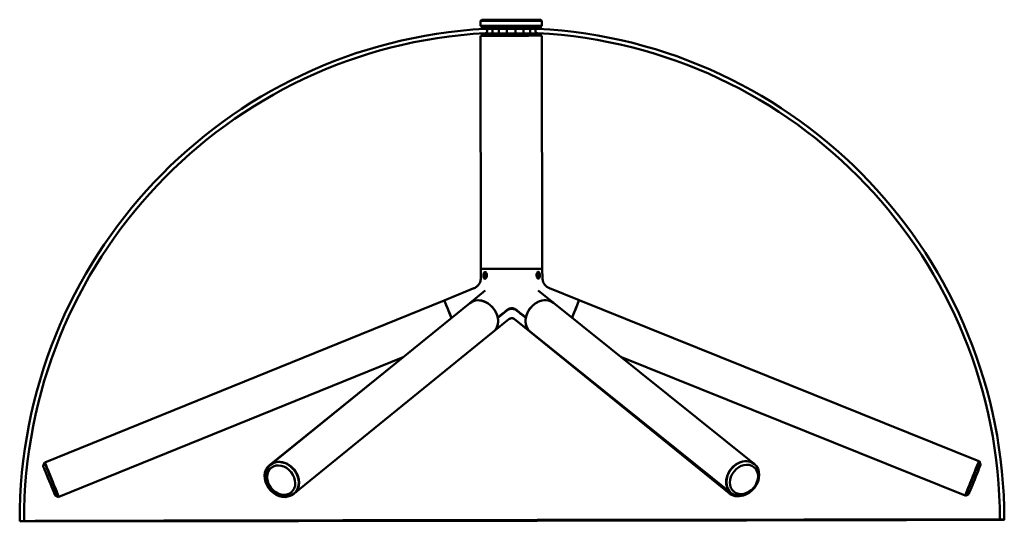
# Model space of a CAD drawing. Header units: millimetres. Extents: x 160 to 2067, y -407 to 1114.
# Tile 4 of 4: x 1617 to 2067, y 248 to 477. Entities that reach past the tile are written whole.
import ezdxf

# ---------------------------------------------------------------- set-up
doc = ezdxf.new("R2010")
doc.units = ezdxf.units.MM
doc.header["$LTSCALE"] = 4
doc.layers.add('Visibile (ISO)', color=7, linetype='Continuous', lineweight=50)

msp = doc.modelspace()

# ---------------------------------------------------------------- linework, layer by layer
at = {"layer": 'Visibile (ISO)'}
for p, q in [((1827.94, 476.75), (1827.44, 476.25)), ((1827.45, 473.95), (1827.44, 476.25)), ((1827.95, 472.95), (1827.95, 473.95)), ((1831.35, 472.95), (1831.35, 472.95)), ((1832.96, 472.96), (1832.81, 472.65)), ((1832.81, 472.65), (1832.81, 470.46)), ((1835.66, 472.96), (1835.81, 472.66)), ((1835.81, 472.66), (1835.81, 470.47)), ((1839.45, 472.87), (1839.45, 470.47)), ((1840.85, 472.88), (1840.85, 472.97)), ((1842.05, 472.88), (1842.05, 472.97)), ((1843.45, 472.88), (1843.45, 470.48)), ((1847.25, 472.98), (1847.1, 472.67)), ((1847.1, 472.67), (1847.1, 470.48)), ((1849.95, 472.98), (1850.1, 472.68)), ((1850.1, 472.68), (1850.1, 470.49)), ((1851.55, 472.98), (1851.55, 472.98)), ((1854.94, 476.79), (1855.44, 476.29)), ((1854.95, 472.99), (1854.95, 473.99)), ((1855.45, 473.99), (1855.44, 476.29)), ((1827.61, 362.95), (1827.45, 469.45)), ((1827.95, 470.45), (1827.95, 469.45)), ((1854.95, 470.49), (1854.95, 469.49)), ((1855.61, 362.99), (1855.45, 469.49)), ((1827.61, 362.95), (1827.5, 358.53)), ((1829.23, 360.17), (1829.53, 360.79)), ((1830, 360.18), (1829.23, 360.17)), ((1829.34, 359.34), (1829.23, 360.17)), ((1829.3, 360.93), (1829.47, 361.18)), ((1829.53, 360.79), (1829.95, 360.57)), ((1829.95, 360.57), (1830.07, 359.73)), ((1853.19, 360.21), (1853.5, 360.82)), ((1853.31, 359.38), (1853.19, 360.21)), ((1853.39, 360.6), (1853.91, 360.6)), ((1853.5, 360.82), (1853.91, 360.6)), ((1853.95, 360.97), (1853.77, 361.22)), ((1853.91, 360.6), (1854.03, 359.77)), ((1855.61, 362.99), (1855.73, 358.57)), ((1829.3, 358.98), (1829.48, 358.73)), ((1829.87, 359.34), (1829.34, 359.34)), ((1829.76, 359.12), (1829.34, 359.34)), ((1830.07, 359.73), (1829.76, 359.12)), ((1853.25, 359.76), (1854.03, 359.77)), ((1853.72, 359.15), (1853.31, 359.38)), ((1854.03, 359.77), (1853.72, 359.15)), ((1853.95, 359.01), (1853.78, 358.76)), ((1824.38, 354.02), (1810.82, 348.52)), ((1829.57, 353.01), (1822.51, 347.28)), ((1853.7, 353.06), (1860.82, 347.35)), ((1858.87, 354.07), (1872.45, 348.61)), ((1628.28, 274.45), (1810.82, 348.52)), ((1731.55, 273.46), (1822.51, 347.28)), ((1952.5, 273.8), (1860.82, 347.35)), ((2055.21, 275.08), (1872.45, 348.61)), ((1840.41, 339.91), (1833.22, 334.08)), ((1842.89, 339.89), (1850.08, 334.08)), ((1842.92, 339.91), (1850.18, 334.09)), ((1742.26, 260.26), (1833.22, 334.08)), ((1941.26, 260.3), (1850.08, 334.08)), ((1941.87, 260.54), (1850.18, 334.09)), ((1634.67, 258.7), (1792.04, 322.55)), ((1730.98, 273.21), (1791.82, 322.46)), ((2048.87, 259.31), (1891.79, 322.5)), ((2055.21, 275.08), (2055.4, 275.01)), ((2055.97, 273.43), (2055.4, 275.01)), ((1627.53, 272.8), (1628.09, 274.37)), ((1628.28, 274.45), (1628.09, 274.37)), ((1730.98, 273.21), (1730.88, 273.13)), ((1731.55, 273.46), (1731.45, 273.38)), ((1952.5, 273.8), (1952.6, 273.73)), ((1632.98, 259.36), (1634.48, 258.62)), ((1634.67, 258.7), (1634.48, 258.62)), ((1742.26, 260.26), (1742.17, 260.18)), ((1941.26, 260.3), (1941.35, 260.23)), ((1941.87, 260.54), (1941.96, 260.47)), ((2048.87, 259.31), (2049.05, 259.24)), ((2050.55, 259.98), (2049.05, 259.24))]:
    msp.add_line(p, q, dxfattribs=at)
for radius, start, end in [(225, 93.1557, 180.0851), (225, 0.0851, 87.0145), (223, 93.1557, 180.0851), (223, 0.0851, 87.0145)]:
    msp.add_arc((1841.78, 247.97), radius, start, end, dxfattribs=at)
for centre, major_axis, ratio, start_param, end_param in [((1841.45, 473.97), (-14, -0.02), 0.000709, 2.87353, 6.551248), ((1841.45, 472.97), (-13.5, -0.02), 0.000709, 2.252324, 7.1737), ((1841.44, 476.27), (-14, -0.02), 0.000709, 3.141593, 6.283185), ((1841.44, 476.77), (13.5, 0.02), 0.000709, 0.000709, 3.140884), ((1841.45, 473.97), (-13.5, -0.02), 0.000709, 3.141593, 6.283185), ((1841.45, 472.97), (10.25, 0.02), 0.000709, 5.690717, 10.019524), ((1841.45, 472.97), (10.1, 0.01), 0.000709, 5.713138, 9.997216), ((1834.31, 472.96), (-1.65, 0), 0.000709, 2.527622, 6.897156), ((1834.31, 472.65), (1.5, 0), 0.000709, 0, 3.141593), ((1841.45, 472.97), (10.1, 0.01), 0.000709, 4.102451, 4.652948), ((1841.45, 472.97), (10.25, 0.02), 0.000709, 4.112649, 4.653819), ((1841.45, 472.97), (-13.5, -0.02), 0.000709, 1.128021, 1.526337), ((1841.45, 472.88), (-2, 0), 0.000709, 3.141593, 6.283185), ((1841.44, 472.96), (-1.65, 0), 0.000709, 5.076067, 7.490304), ((1841.45, 472.97), (-0.85, -0.001), 0.000709, 2.354464, 7.070314), ((1841.45, 472.97), (10.1, 0.01), 0.000709, 4.77183, 5.323908), ((1841.45, 472.97), (10.25, 0.02), 0.000709, 4.770959, 5.313676), ((1841.45, 472.97), (-13.5, -0.02), 0.000709, 1.615255, 2.014644), ((1841.44, 472.96), (1.65, 0), 0.000709, 5.093076, 7.473294), ((1848.6, 472.98), (-1.65, 0), 0.000709, 2.527622, 6.897156), ((1848.6, 472.68), (1.5, 0), 0.000709, 0, 3.141593), ((1841.45, 469.47), (-14, -0.02), 0.000709, 3.141593, 6.283185), ((1841.45, 470.47), (13.5, 0.02), 0.000709, 0, 3.141593), ((1841.61, 362.97), (-14, -0.02), 0.000709, 3.141611, 6.283167), ((1841.61, 362.97), (-14, -0.02), 0.000709, 3.141611, 6.283167), ((1829.91, 359.95), (0, 1.5), 0.501371, 0.231803, 0.618072), ((1853.34, 359.99), (0, 1.5), 0.498627, 5.670289, 6.048814), ((1829.91, 359.95), (0, -1.5), 0.501371, 5.665114, 5.999513), ((1853.34, 359.99), (0, -1.5), 0.498627, 0.28649, 0.612897), ((1814.02, 340.64), (-3.2, 7.88), 0.001735, 4.712531, 6.283185), ((1814.02, 340.64), (-3.2, 7.88), 0.001735, 4.688367, 6.283185), ((1827.87, 340.68), (-5.36, 6.6), 0.803964, 4.136162, 6.283185), ((1827.87, 340.68), (-5.36, 6.6), 0.803964, 3.141593, 6.283185), ((1855.5, 340.72), (-5.32, -6.63), 0.802494, 3.141593, 6.283185), ((1855.5, 340.72), (5.32, 6.63), 0.802494, 0, 2.143683), ((1869.27, 340.72), (3.17, 7.89), 0.001204, 4.696896, 6.283185), ((1869.27, 340.72), (3.17, 7.89), 0.001204, 4.713718, 6.283185), ((1841.64, 344.64), (18.83, 0.03), 0.000709, 1.497015, 1.641283), ((1827.87, 340.68), (5.36, -6.6), 0.803964, 0, 0.965007), ((1855.5, 340.72), (-5.32, -6.63), 0.802494, 5.314838, 6.283185), ((1869.27, 340.72), (-2.72, -6.77), 0.001204, 1.555475, 1.572344), ((1869.27, 340.72), (2.69, 6.68), 0.001204, 4.698222, 4.698443), ((1855.42, 340.69), (-5.35, -6.61), 0.803433, 0, 0.135331), ((1855.42, 340.69), (-5.35, -6.61), 0.803433, 0, 0.135331), ((1736.9, 266.86), (-5.36, 6.6), 0.803964, 3.141593, 6.283185), ((1736.9, 266.86), (5.36, -6.6), 0.803964, 0, 3.141593), ((1947.19, 267.17), (5.32, 6.63), 0.802494, 0, 3.141593), ((1947.19, 267.17), (-5.32, -6.63), 0.802494, 3.141593, 6.283185), ((2052.04, 267.2), (-3.17, -7.89), 0.001204, 0, 3.141593), ((2052.04, 267.2), (3.17, 7.89), 0.001204, 3.141593, 6.283185), ((2052.22, 267.12), (3.17, 7.89), 0.001204, 3.141593, 6.283185), ((1631.29, 266.5), (3.2, -7.88), 0.001735, 6.281242, 9.426721), ((1631.47, 266.57), (-3.2, 7.88), 0.001735, 3.141593, 6.283185), ((1631.47, 266.57), (3.2, -7.88), 0.001735, 0, 3.141593), ((1736.23, 266.52), (5.35, -6.61), 0.801964, 3.141593, 6.119764), ((1736.32, 266.6), (-5.35, 6.61), 0.801964, 0, 2.920384), ((1736.32, 266.6), (5.35, -6.61), 0.801964, 3.141593, 6.061977), ((2053.26, 266.71), (2.71, 6.73), 0.001204, 3.142941, 6.281837), ((1946.61, 266.91), (-5.35, -6.61), 0.803433, 0, 0.882926), ((1946.61, 266.91), (-5.35, -6.61), 0.803433, 0, 0.882926), ((1946.7, 266.84), (-5.35, -6.61), 0.803433, 0, 1.04696)]:
    msp.add_ellipse(centre, major_axis=major_axis, ratio=ratio, start_param=start_param, end_param=end_param, dxfattribs=at)
for centre, major_axis, ratio in [((1841.46, 472.97), (-3.5, -0.01), 0.000709), ((1829.65, 359.95), (0, 1.19), 0.501371), ((1853.61, 359.99), (0, 1.19), 0.498627), ((1736.81, 266.78), (-5.36, 6.6), 0.803964), ((1947.28, 267.1), (5.32, 6.63), 0.802494), ((1630.25, 266.08), (-2.73, 6.72), 0.001735), ((1736.29, 266.37), (-4.57, 5.63), 0.803964), ((1947.8, 266.68), (4.54, 5.66), 0.802494), ((1841.78, 247.97), (-225, -0.33), 0.000709), ((1841.78, 247.97), (-223, -0.33), 0.000709)]:
    msp.add_ellipse(centre, major_axis=major_axis, ratio=ratio, dxfattribs=at)
for points, knots in [([(1829.4, 472.62), (1829.41, 472.63), (1829.41, 472.63), (1829.43, 472.63), (1829.43, 472.63), (1829.45, 472.63), (1829.46, 472.63), (1829.52, 472.63), (1829.59, 472.63), (1829.97, 472.63), (1830.5, 472.63), (1831.9, 472.64), (1832.75, 472.64), (1834.7, 472.64), (1835.83, 472.64), (1838.19, 472.65), (1839.47, 472.65), (1842.02, 472.65), (1843.32, 472.66), (1845.78, 472.66), (1846.97, 472.66), (1849.1, 472.66), (1850.07, 472.66), (1851.65, 472.66), (1852.29, 472.66), (1852.95, 472.66), (1853.13, 472.66), (1853.32, 472.66), (1853.36, 472.66), (1853.42, 472.66), (1853.43, 472.66), (1853.45, 472.66), (1853.46, 472.66), (1853.47, 472.66), (1853.47, 472.66), (1853.5, 472.66)], [0, 0, 0, 0, 0.00965, 0.00965, 0.026307, 0.026307, 0.076227, 0.076227, 0.226222, 0.226222, 0.644407, 0.644407, 1.026992, 1.026992, 1.409534, 1.409534, 1.791969, 1.791969, 2.174381, 2.174381, 2.556791, 2.556791, 2.939215, 2.939215, 3.321694, 3.321694, 3.521265, 3.521265, 3.623229, 3.623229, 3.674354, 3.674354, 3.699895, 3.699895, 3.725513, 3.725513, 3.725513, 3.725513]), ([(1829.51, 470.63), (1829.51, 470.63), (1829.52, 470.63), (1829.53, 470.63), (1829.53, 470.63), (1829.55, 470.63), (1829.56, 470.63), (1829.59, 470.64), (1829.6, 470.64), (1829.64, 470.64), (1829.66, 470.65), (1829.73, 470.66), (1829.77, 470.68), (1829.89, 470.73), (1829.97, 470.77), (1830.12, 470.88), (1830.2, 470.95), (1830.32, 471.13), (1830.37, 471.22), (1830.44, 471.43), (1830.45, 471.53), (1830.45, 471.75), (1830.43, 471.85), (1830.36, 472.05), (1830.31, 472.15), (1830.18, 472.32), (1830.1, 472.39), (1829.93, 472.51), (1829.83, 472.56), (1829.68, 472.6), (1829.63, 472.61), (1829.58, 472.62), (1829.57, 472.62), (1829.54, 472.62), (1829.53, 472.62), (1829.52, 472.62), (1829.51, 472.62), (1829.5, 472.63), (1829.49, 472.63), (1829.48, 472.63), (1829.48, 472.63), (1829.48, 472.63), (1829.48, 472.63), (1829.48, 472.63), (1829.48, 472.63), (1829.49, 472.63), (1829.52, 472.63), (1829.68, 472.62), (1829.93, 472.62), (1830.73, 472.62), (1831.39, 472.62), (1832.4, 472.63), (1832.6, 472.63), (1832.81, 472.63)], [0, 0, 0, 0, 0.004113, 0.004113, 0.00733, 0.00733, 0.011801, 0.011801, 0.016214, 0.016214, 0.023167, 0.023167, 0.036828, 0.036828, 0.062383, 0.062383, 0.09386, 0.09386, 0.125714, 0.125714, 0.157578, 0.157578, 0.189444, 0.189444, 0.221309, 0.221309, 0.253174, 0.253174, 0.285017, 0.285017, 0.299875, 0.299875, 0.302837, 0.302837, 0.308068, 0.308068, 0.312274, 0.312274, 0.318257, 0.318257, 0.329984, 0.329984, 0.343845, 0.343845, 0.361626, 0.361626, 0.456552, 0.456552, 0.743074, 0.743074, 1.123448, 1.123448, 1.214873, 1.214873, 1.214873, 1.214873]), ([(1835.81, 472.63), (1836.69, 472.63), (1837.63, 472.63), (1838.88, 472.63), (1839.16, 472.63), (1839.45, 472.63)], [1.5906607, 1.5906607, 1.5906607, 1.5906607, 1.8877069, 1.8877069, 1.9750255, 1.9750255, 1.9750255, 1.9750255]), ([(1843.45, 472.64), (1844.36, 472.64), (1845.27, 472.64), (1846.45, 472.64), (1846.78, 472.64), (1847.1, 472.65)], [2.3751793, 2.3751793, 2.3751793, 2.3751793, 2.6523306, 2.6523306, 2.7610159, 2.7610159, 2.7610159, 2.7610159]), ([(1850.1, 472.65), (1850.75, 472.65), (1851.32, 472.65), (1852.44, 472.66), (1852.91, 472.66), (1853.27, 472.66), (1853.34, 472.66), (1853.4, 472.66), (1853.42, 472.66), (1853.42, 472.66), (1853.42, 472.66), (1853.42, 472.66), (1853.42, 472.66), (1853.4, 472.66), (1853.39, 472.66), (1853.38, 472.66), (1853.38, 472.66), (1853.36, 472.66), (1853.34, 472.66), (1853.31, 472.65), (1853.3, 472.65), (1853.27, 472.65), (1853.25, 472.64), (1853.18, 472.63), (1853.14, 472.61), (1853.03, 472.57), (1852.95, 472.53), (1852.8, 472.43), (1852.72, 472.35), (1852.59, 472.19), (1852.54, 472.09), (1852.47, 471.89), (1852.45, 471.78), (1852.45, 471.57), (1852.47, 471.46), (1852.53, 471.26), (1852.58, 471.16), (1852.7, 470.99), (1852.78, 470.91), (1852.95, 470.79), (1853.05, 470.74), (1853.19, 470.7), (1853.23, 470.68), (1853.3, 470.67), (1853.32, 470.67), (1853.35, 470.67), (1853.36, 470.67), (1853.38, 470.66), (1853.38, 470.66), (1853.39, 470.66), (1853.4, 470.66), (1853.4, 470.66)], [3.137207, 3.137207, 3.137207, 3.137207, 3.416933, 3.416933, 3.79912, 3.79912, 3.93239, 3.93239, 4.000083, 4.000083, 4.005836, 4.005836, 4.034299, 4.034299, 4.03883, 4.03883, 4.043261, 4.043261, 4.048359, 4.048359, 4.05265, 4.05265, 4.059292, 4.059292, 4.07216, 4.07216, 4.096782, 4.096782, 4.12812, 4.12812, 4.159971, 4.159971, 4.191836, 4.191836, 4.223701, 4.223701, 4.255567, 4.255567, 4.287431, 4.287431, 4.319279, 4.319279, 4.332339, 4.332339, 4.339788, 4.339788, 4.343021, 4.343021, 4.347228, 4.347228, 4.349674, 4.349674, 4.349674, 4.349674]), ([(1830.29, 359.96), (1830.28, 359.76), (1830.26, 359.56), (1830.15, 359.17), (1830.08, 359), (1829.92, 358.72), (1829.82, 358.6), (1829.61, 358.44), (1829.5, 358.4), (1829.3, 358.4), (1829.21, 358.44), (1829.03, 358.6), (1828.96, 358.72), (1828.84, 358.99), (1828.8, 359.17), (1828.74, 359.55), (1828.73, 359.76), (1828.74, 360.15), (1828.76, 360.36), (1828.83, 360.74), (1828.88, 360.91), (1829.01, 361.19), (1829.09, 361.31), (1829.27, 361.46), (1829.37, 361.5), (1829.57, 361.5), (1829.67, 361.46), (1829.87, 361.31), (1829.97, 361.19), (1830.12, 360.91), (1830.19, 360.74), (1830.27, 360.36), (1830.29, 360.15), (1830.29, 359.96)], [0, 0, 0, 0, 0.0586089, 0.0586089, 0.1172179, 0.1172179, 0.1758, 0.1758, 0.2343821, 0.2343821, 0.2929643, 0.2929643, 0.3515464, 0.3515464, 0.4101554, 0.4101554, 0.4687643, 0.4687643, 0.5270451, 0.5270451, 0.5853259, 0.5853259, 0.6436434, 0.6436434, 0.7019609, 0.7019609, 0.7602784, 0.7602784, 0.8185959, 0.8185959, 0.8768767, 0.8768767, 0.9351575, 0.9351575, 0.9351575, 0.9351575]), ([(1854.52, 359.99), (1854.52, 359.8), (1854.51, 359.59), (1854.46, 359.21), (1854.41, 359.03), (1854.3, 358.76), (1854.23, 358.64), (1854.05, 358.48), (1853.96, 358.44), (1853.76, 358.44), (1853.65, 358.48), (1853.44, 358.64), (1853.34, 358.76), (1853.18, 359.03), (1853.11, 359.21), (1853.01, 359.59), (1852.98, 359.8), (1852.97, 360.19), (1852.99, 360.39), (1853.07, 360.78), (1853.14, 360.95), (1853.29, 361.22), (1853.38, 361.34), (1853.58, 361.5), (1853.69, 361.54), (1853.88, 361.54), (1853.98, 361.5), (1854.16, 361.34), (1854.24, 361.22), (1854.37, 360.95), (1854.42, 360.78), (1854.49, 360.39), (1854.51, 360.19), (1854.52, 359.99)], [0, 0, 0, 0, 0.0586089, 0.0586089, 0.1172179, 0.1172179, 0.1758, 0.1758, 0.2343821, 0.2343821, 0.2929643, 0.2929643, 0.3515464, 0.3515464, 0.4101554, 0.4101554, 0.4687643, 0.4687643, 0.5270451, 0.5270451, 0.5853259, 0.5853259, 0.6436434, 0.6436434, 0.7019609, 0.7019609, 0.7602784, 0.7602784, 0.8185959, 0.8185959, 0.8768767, 0.8768767, 0.9351575, 0.9351575, 0.9351575, 0.9351575]), ([(1824.38, 354.02), (1824.79, 354.18), (1825.2, 354.42), (1825.96, 355.01), (1826.3, 355.36), (1826.83, 356.1), (1827.02, 356.48), (1827.3, 357.18), (1827.38, 357.5), (1827.48, 358.07), (1827.5, 358.32), (1827.5, 358.53)], [9.224148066, 9.224148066, 9.224148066, 9.224148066, 9.224763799, 9.224763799, 9.225379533, 9.225379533, 9.225995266, 9.225995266, 9.226610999, 9.226610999, 9.227226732, 9.227226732, 9.227226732, 9.227226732]), ([(1858.87, 354.07), (1858.46, 354.23), (1858.05, 354.47), (1857.29, 355.05), (1856.95, 355.41), (1856.42, 356.15), (1856.22, 356.52), (1855.94, 357.22), (1855.86, 357.54), (1855.76, 358.11), (1855.74, 358.36), (1855.73, 358.57)], [9.225921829, 9.225921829, 9.225921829, 9.225921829, 9.226196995, 9.226196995, 9.226472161, 9.226472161, 9.226747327, 9.226747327, 9.227022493, 9.227022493, 9.227297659, 9.227297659, 9.227297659, 9.227297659]), ([(1835.24, 340.69), (1835.45, 340.86), (1835.65, 341.03), (1836.92, 342.06), (1838.04, 342.96), (1839.44, 344.05), (1839.69, 344.25), (1839.94, 344.44)], [2.5569077, 2.5569077, 2.5569077, 2.5569077, 2.6899037, 2.6899037, 3.3834842, 3.3834842, 3.5343371, 3.5343371, 3.5343371, 3.5343371]), ([(1839.93, 344.17), (1839.68, 343.98), (1839.43, 343.78), (1838.05, 342.7), (1836.93, 341.8), (1835.67, 340.78), (1835.48, 340.62), (1835.28, 340.46)], [10.1660109, 10.1660109, 10.1660109, 10.1660109, 10.3150506, 10.3150506, 11.0082837, 11.0082837, 11.1324854, 11.1324854, 11.1324854, 11.1324854]), ([(1841.34, 344.62), (1841.27, 344.61), (1841.2, 344.6), (1840.89, 344.56), (1840.66, 344.51), (1840.24, 344.36), (1840.06, 344.27), (1839.93, 344.17)], [-0.1849707, -0.1849707, -0.1849707, -0.1849707, -0.163601, -0.163601, -0.0861964, -0.0861964, 0, 0, 0, 0]), ([(1839.94, 344.44), (1840.04, 344.52), (1840.17, 344.6), (1840.48, 344.73), (1840.65, 344.78), (1841.01, 344.86), (1841.2, 344.89), (1841.39, 344.9)], [-0.436224, -0.436224, -0.436224, -0.436224, -0.3695956, -0.3695956, -0.3048365, -0.3048365, -0.2466429, -0.2466429, -0.2466429, -0.2466429]), ([(1843.02, 344.66), (1842.98, 344.66), (1842.93, 344.66), (1842.48, 344.66), (1842.06, 344.66), (1841.2, 344.66), (1840.77, 344.66), (1840.35, 344.66), (1840.34, 344.66), (1840.32, 344.66)], [-0.4030673, -0.4030673, -0.4030673, -0.4030673, -0.3878057, -0.3878057, -0.2597897, -0.2597897, -0.1291461, -0.1291461, -0.1236727, -0.1236727, -0.1236727, -0.1236727]), ([(1841.34, 344.62), (1841.47, 344.63), (1841.62, 344.63), (1841.85, 344.63), (1841.93, 344.62), (1842, 344.62)], [-0.11154673, -0.11154673, -0.11154673, -0.11154673, -0.08738212, -0.08738212, -0.07464836, -0.07464836, -0.07464836, -0.07464836]), ([(1841.95, 344.9), (1841.89, 344.9), (1841.82, 344.91), (1841.6, 344.91), (1841.48, 344.91), (1841.39, 344.9)], [-0.04167442, -0.04167442, -0.04167442, -0.04167442, -0.03089371, -0.03089371, -0.0129006, -0.0129006, -0.0129006, -0.0129006]), ([(1841.95, 344.9), (1842.03, 344.89), (1842.1, 344.89), (1842.43, 344.85), (1842.65, 344.79), (1843.08, 344.65), (1843.27, 344.55), (1843.41, 344.45)], [-0.1895372, -0.1895372, -0.1895372, -0.1895372, -0.1659463, -0.1659463, -0.0884967, -0.0884967, 0, 0, 0, 0]), ([(1843.42, 344.17), (1843.29, 344.27), (1843.12, 344.36), (1842.75, 344.49), (1842.57, 344.54), (1842.25, 344.59), (1842.13, 344.61), (1842, 344.62)], [-0.436132, -0.436132, -0.436132, -0.436132, -0.3537938, -0.3537938, -0.2908157, -0.2908157, -0.2512178, -0.2512178, -0.2512178, -0.2512178]), ([(1843.41, 344.45), (1843.66, 344.25), (1843.91, 344.06), (1845.31, 342.97), (1846.44, 342.08), (1847.72, 341.05), (1847.93, 340.88), (1848.14, 340.71)], [10.2471585, 10.2471585, 10.2471585, 10.2471585, 10.3980113, 10.3980113, 11.0915919, 11.0915919, 11.2245878, 11.2245878, 11.2245878, 11.2245878]), ([(1848.1, 340.48), (1847.9, 340.64), (1847.71, 340.79), (1846.44, 341.81), (1845.31, 342.71), (1843.91, 343.79), (1843.67, 343.98), (1843.42, 344.17)], [2.5011339, 2.5011339, 2.5011339, 2.5011339, 2.6253355, 2.6253355, 3.3185686, 3.3185686, 3.4676083, 3.4676083, 3.4676083, 3.4676083]), ([(1842.92, 339.91), (1842.82, 340), (1842.69, 340.08), (1842.38, 340.23), (1842.19, 340.3), (1841.77, 340.36), (1841.55, 340.36), (1841.14, 340.29), (1840.95, 340.23), (1840.63, 340.07), (1840.51, 339.99), (1840.41, 339.91)], [-0.784832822, -0.784832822, -0.784832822, -0.784832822, -0.784164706, -0.784164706, -0.783496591, -0.783496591, -0.782828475, -0.782828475, -0.782160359, -0.782160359, -0.781492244, -0.781492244, -0.781492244, -0.781492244]), ([(1840.83, 340.17), (1840.97, 340.23), (1841.13, 340.28), (1841.52, 340.35), (1841.74, 340.35), (1842.16, 340.28), (1842.35, 340.21), (1842.66, 340.06), (1842.79, 339.97), (1842.89, 339.89)], [-0.782217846, -0.782217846, -0.782217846, -0.782217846, -0.781647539, -0.781647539, -0.780978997, -0.780978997, -0.780310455, -0.780310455, -0.779641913, -0.779641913, -0.779641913, -0.779641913])]:
    msp.add_open_spline(points, degree=3, knots=knots, dxfattribs=at)
for points in [[(1814.03, 340.65), (1814.24, 340.73), (1814.45, 340.82), (1814.66, 340.9)], [(1814.36, 340.67), (1814.27, 340.63), (1814.17, 340.59), (1814.07, 340.55)], [(1814.07, 340.54), (1814.17, 340.58), (1814.26, 340.62), (1814.36, 340.66)], [(1868.85, 340.91), (1868.99, 340.85), (1869.14, 340.79), (1869.29, 340.73)], [(1869.24, 340.63), (1869.21, 340.64), (1869.18, 340.65), (1869.15, 340.67)], [(1869.15, 340.66), (1869.18, 340.65), (1869.21, 340.64), (1869.24, 340.63)], [(1869.29, 340.73), (1869.27, 340.7), (1869.26, 340.66), (1869.24, 340.63)]]:
    msp.add_open_spline(points, degree=3, dxfattribs=at)
msp.add_rational_spline([(1869.24, 340.63), (1869.24, 340.61), (1869.23, 340.6)], [1.00231096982, 1.00230893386, 1.00228794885], degree=2, dxfattribs=at)

doc.saveas('drawing.dxf')
